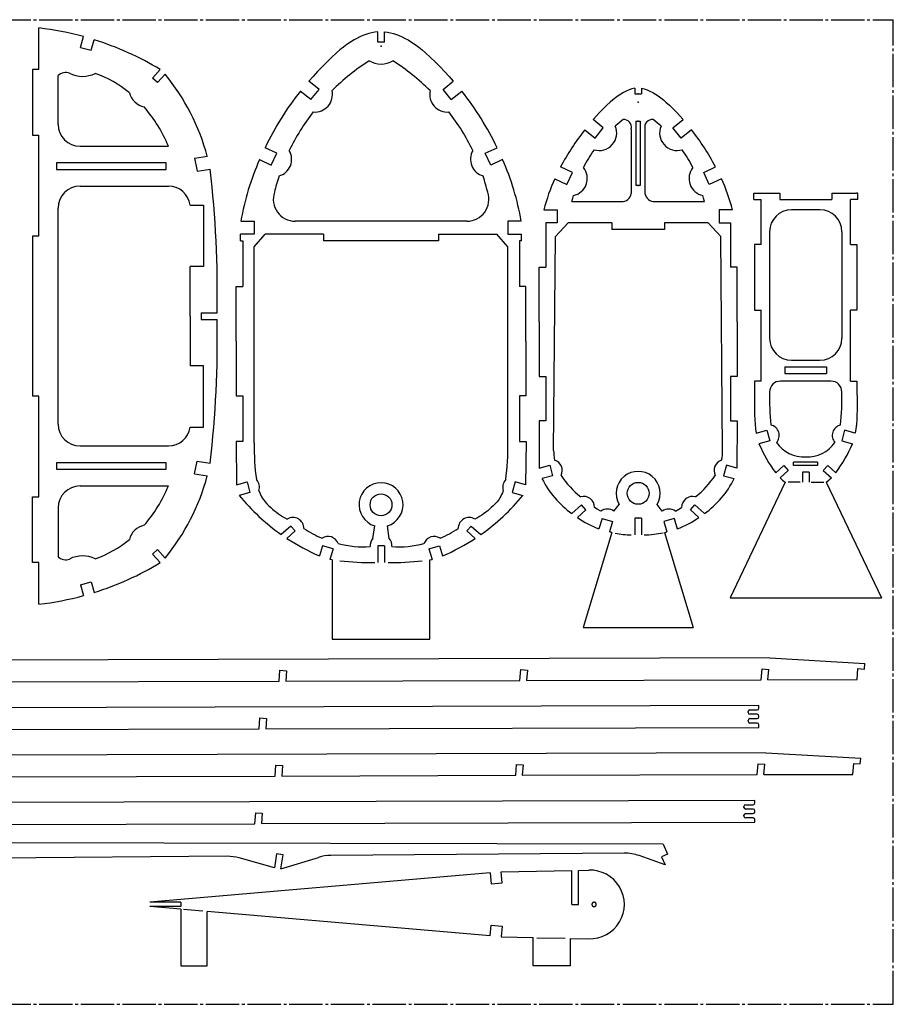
# Model space of a CAD drawing. Extents: x 4 to 1004, y 41 to 491.
# Tile 4 of 4: x 604 to 1004, y 41 to 491. Entities that reach past the tile are written whole.
import ezdxf

# ---------------------------------------------------------------- set-up
doc = ezdxf.new("R2010")
doc.units = 0
doc.header["$PDSIZE"] = -1
doc.linetypes.add('SLD-ОСЕВАЯ', pattern=[19.05, 15.24, -1.27, 1.27, -1.27])
doc.linetypes.add('SLD-СПЛОШНАЯ', pattern=[0])
doc.layers.get('0').update_dxf_attribs({"linetype": 'CONTINUOUS'})

msp = doc.modelspace()

# ---------------------------------------------------------------- linework, layer by layer
at = {"color": 7, "linetype": 'SLD-ОСЕВАЯ'}
for p, q in [((3.53, 490.66), (1003.53, 490.66)), ((1003.53, 40.66), (1003.53, 490.66)), ((3.53, 40.66), (1003.53, 40.66))]:
    msp.add_line(p, q, dxfattribs=at)
at = {"color": 7, "linetype": 'SLD-СПЛОШНАЯ'}
for p, q in [((613.04, 467.85), (613.04, 486.88)), ((632.1, 477.97), (633.43, 482.94)), ((636.96, 476.67), (638.26, 481.52)), ((767.9, 480.32), (767.9, 485.15)), ((770.9, 480.32), (770.9, 485.15)), ((632.1, 477.97), (636.96, 476.67)), ((770.9, 480.32), (767.9, 480.32)), ((613.04, 467.85), (610.04, 467.85)), ((610.04, 467.85), (610.04, 437.85)), ((621.81, 442.83), (621.81, 465.15)), ((664.98, 463.92), (668.51, 467.85)), ((667.2, 461.9), (664.98, 463.92)), ((670.73, 465.79), (667.2, 461.9)), ((741.07, 458.79), (736.4, 462.58)), ((797.73, 458.79), (802.4, 462.58)), ((885.4, 459.41), (885.4, 456.7)), ((888.4, 459.41), (888.4, 456.7)), ((737.29, 454.13), (732.5, 458)), ((737.29, 454.13), (741.07, 458.79)), ((801.51, 454.13), (797.73, 458.79)), ((801.51, 454.13), (806.3, 458)), ((885.4, 456.7), (888.4, 456.7)), ((870.99, 441.21), (866.32, 444.99)), ((867.22, 436.55), (870.99, 441.21)), ((885.9, 444.32), (887.9, 444.32)), ((885.9, 444.32), (885.9, 414.81)), ((887.9, 444.32), (887.9, 414.81)), ((902.81, 441.21), (907.48, 444.99)), ((906.59, 436.55), (902.81, 441.21)), ((610.04, 437.85), (613.04, 437.85)), ((613.04, 391.77), (613.04, 437.85)), ((862.51, 440.36), (867.22, 436.55)), ((883.79, 440.76), (883.79, 411.23)), ((890.01, 440.76), (890.01, 411.23)), ((911.29, 440.36), (906.59, 436.55)), ((631.81, 432.83), (672.22, 432.83)), ((721.83, 429.62), (716.36, 432.16)), ((816.97, 429.62), (822.44, 432.16)), ((684.07, 427.3), (690, 428.23)), ((719.23, 424.2), (721.83, 429.62)), ((819.57, 424.2), (816.97, 429.62)), ((671.11, 425.19), (621.11, 425.19)), ((621.11, 425.19), (621.11, 422.19)), ((671.11, 422.19), (671.11, 425.19)), ((684.07, 427.3), (685.31, 421.42)), ((713.83, 426.71), (719.23, 424.2)), ((824.97, 426.71), (819.57, 424.2)), ((856.93, 420.81), (851.48, 423.38)), ((916.87, 420.81), (922.32, 423.38)), ((621.11, 422.19), (671.11, 422.19)), ((685.31, 421.42), (691.23, 422.35)), ((854.38, 415.4), (856.93, 420.81)), ((919.42, 415.4), (916.87, 420.81)), ((631.81, 414.55), (672.22, 414.55)), ((848.83, 417.97), (854.38, 415.4)), ((887.9, 414.81), (885.9, 414.81)), ((924.97, 417.97), (919.42, 415.4)), ((939.76, 408.45), (939.76, 411.45)), ((939.76, 411.45), (940.37, 411.45)), ((940.37, 411.45), (951.63, 411.45)), ((951.63, 411.45), (951.63, 408.45)), ((975.37, 411.45), (975.37, 408.45)), ((975.37, 411.45), (986.63, 411.45)), ((987.24, 411.45), (986.63, 411.45)), ((987.24, 408.45), (987.24, 411.45)), ((682.12, 405.96), (688.24, 405.96)), ((688.24, 405.96), (688.24, 377.92)), ((856.62, 407.5), (879.24, 407.5)), ((894.57, 407.5), (917.18, 407.5)), ((939.76, 408.45), (940.09, 408.45)), ((940.09, 408.45), (943.09, 408.45)), ((943.09, 387.86), (943.09, 408.45)), ((951.63, 408.45), (975.37, 408.45)), ((986.91, 408.45), (983.91, 408.45)), ((983.91, 387.86), (983.91, 408.45)), ((987.24, 408.45), (986.91, 408.45)), ((621.81, 305.83), (621.81, 404.55)), ((843.81, 403.82), (849.9, 403.82)), ((849.9, 403.82), (849.9, 397.82)), ((923.9, 403.82), (923.9, 397.82)), ((929.99, 403.82), (923.9, 403.82)), ((970.02, 403.76), (956.99, 403.76)), ((705.33, 398.58), (711.46, 398.58)), ((711.46, 398.58), (711.46, 392.58)), ((808.65, 398.58), (730.15, 398.58)), ((827.34, 398.58), (827.34, 392.58)), ((833.47, 398.58), (827.34, 398.58)), ((844.67, 397.82), (844.67, 377.6)), ((849.9, 397.82), (844.67, 397.82)), ((849.09, 391.63), (854.86, 397.82)), ((874.91, 397.82), (854.86, 397.82)), ((874.91, 397.82), (874.91, 394.82)), ((918.95, 397.82), (898.89, 397.82)), ((898.89, 397.82), (898.89, 394.82)), ((924.71, 391.63), (918.95, 397.82)), ((923.9, 397.82), (929.14, 397.82)), ((929.14, 397.82), (929.14, 377.6)), ((613.04, 391.77), (610.04, 391.77)), ((610.04, 391.77), (610.04, 318.61)), ((705.16, 389.58), (705.16, 392.58)), ((711.46, 392.58), (705.16, 392.58)), ((711.46, 386.81), (716.44, 392.58)), ((743.1, 392.58), (716.44, 392.58)), ((743.1, 392.58), (743.1, 389.58)), ((795.7, 392.58), (822.36, 392.58)), ((795.7, 392.58), (795.7, 389.58)), ((827.34, 386.81), (822.36, 392.58)), ((827.34, 392.58), (833.64, 392.58)), ((833.64, 389.58), (833.64, 392.58)), ((848.28, 293.82), (849.09, 391.63)), ((898.89, 394.82), (874.91, 394.82)), ((925.52, 293.82), (924.71, 391.63)), ((946.99, 393.76), (946.99, 345.04)), ((980.02, 393.76), (980.02, 345.04)), ((705.16, 389.58), (706.16, 389.58)), ((706.16, 389.58), (706.16, 368.71)), ((795.7, 389.58), (743.1, 389.58)), ((832.64, 389.58), (832.64, 368.71)), ((833.64, 389.58), (832.64, 389.58)), ((940.09, 387.86), (940.09, 357.86)), ((943.09, 387.86), (940.09, 387.86)), ((983.91, 387.86), (986.91, 387.86)), ((986.91, 387.86), (986.91, 357.86)), ((711.46, 297.08), (711.46, 386.81)), ((827.34, 297.08), (827.34, 386.81)), ((682.22, 355.19), (682.22, 377.92)), ((688.24, 377.92), (682.22, 377.92)), ((841.67, 377.6), (844.67, 377.6)), ((841.67, 352.6), (841.67, 377.6)), ((932.14, 377.6), (929.14, 377.6)), ((932.14, 352.6), (932.14, 377.6)), ((703.16, 368.71), (706.16, 368.71)), ((703.16, 343.71), (703.16, 368.71)), ((835.64, 368.71), (832.64, 368.71)), ((835.64, 343.71), (835.64, 368.71)), ((687.19, 356.68), (694.42, 356.69)), ((687.19, 356.68), (687.19, 353.7)), ((940.09, 357.86), (943.09, 357.86)), ((943.09, 325.47), (943.09, 357.86)), ((983.91, 325.47), (983.91, 357.86)), ((986.91, 357.86), (983.91, 357.86)), ((682.22, 355.19), (682.22, 332.46)), ((687.19, 353.7), (694.42, 353.69)), ((841.67, 352.6), (841.67, 327.6)), ((932.14, 352.6), (932.14, 327.6)), ((703.16, 343.71), (703.16, 318.71)), ((835.64, 343.71), (835.64, 318.71)), ((956.99, 335.04), (970.02, 335.04)), ((688.24, 332.46), (682.22, 332.46)), ((688.24, 304.42), (688.24, 332.46)), ((953.96, 331.95), (973.04, 331.95)), ((953.96, 331.95), (953.96, 328.95)), ((953.96, 328.95), (973.04, 328.95)), ((973.04, 331.95), (973.04, 328.95)), ((841.67, 327.6), (844.67, 327.6)), ((844.67, 327.6), (844.67, 307.37)), ((932.14, 327.6), (929.14, 327.6)), ((929.14, 327.6), (929.14, 307.37)), ((943.09, 325.47), (940.09, 325.47)), ((975.02, 325.47), (951.99, 325.47)), ((983.91, 325.47), (986.91, 325.47)), ((613.04, 318.61), (610.04, 318.61)), ((613.04, 272.53), (613.04, 318.61)), ((703.16, 318.71), (706.16, 318.71)), ((706.16, 318.71), (706.16, 297.83)), ((835.64, 318.71), (832.64, 318.71)), ((832.64, 318.71), (832.64, 297.83)), ((844.67, 307.37), (841.65, 307.37)), ((841.65, 307.37), (841.72, 285.75)), ((929.14, 307.37), (932.15, 307.37)), ((932.15, 307.37), (932.08, 285.75)), ((682.12, 304.42), (688.24, 304.42)), ((940.86, 301.71), (945.71, 303.03)), ((945.71, 303.03), (947.03, 298.2)), ((981.29, 303.03), (979.98, 298.2)), ((986.14, 301.71), (981.29, 303.03)), ((706.16, 297.83), (703.15, 297.83)), ((703.15, 297.83), (703.33, 278.11)), ((832.64, 297.83), (835.65, 297.83)), ((835.65, 297.83), (835.47, 278.11)), ((947.03, 298.2), (942.14, 296.87)), ((979.98, 298.2), (984.86, 296.87)), ((631.81, 295.83), (672.22, 295.83)), ((671.11, 288.19), (621.11, 288.19)), ((621.11, 288.19), (621.11, 285.19)), ((671.11, 285.19), (671.11, 288.19)), ((684.07, 283.08), (685.31, 288.96)), ((685.31, 288.96), (691.23, 288.02)), ((968.9, 288.46), (957.91, 288.46)), ((957.91, 286.96), (957.91, 288.46)), ((968.9, 288.46), (968.9, 286.96)), ((621.11, 285.19), (671.11, 285.19)), ((841.72, 285.75), (846.54, 287.05)), ((846.54, 287.05), (847.83, 282.22)), ((927.27, 287.05), (925.97, 282.22)), ((932.08, 285.75), (927.27, 287.05)), ((949.8, 283.6), (953.45, 286.89)), ((955.46, 284.65), (951.76, 281.33)), ((953.45, 286.89), (955.46, 284.65)), ((968.9, 286.96), (957.91, 286.96)), ((965.05, 283.94), (961.95, 283.94)), ((961.95, 283.94), (961.95, 279.32)), ((965.05, 283.94), (965.05, 279.32)), ((973.56, 286.89), (971.54, 284.65)), ((971.54, 284.65), (975.24, 281.33)), ((977.2, 283.6), (973.56, 286.89)), ((684.07, 283.08), (690, 282.15)), ((703.33, 278.11), (708.18, 279.39)), ((708.18, 279.39), (709.47, 274.54)), ((830.62, 279.39), (829.33, 274.54)), ((835.47, 278.11), (830.62, 279.39)), ((847.83, 282.22), (842.96, 280.91)), ((925.97, 282.22), (930.84, 280.91)), ((954.14, 279.32), (928.92, 226.46)), ((960.9, 279.32), (955.46, 279.32)), ((966.06, 279.32), (971.82, 279.32)), ((972.86, 279.32), (998.08, 226.46)), ((631.81, 277.55), (672.22, 277.55)), ((709.47, 274.54), (704.61, 273.25)), ((829.33, 274.54), (834.19, 273.25)), ((610.04, 272.53), (613.04, 272.53)), ((610.04, 242.53), (610.04, 272.53)), ((621.81, 267.55), (621.81, 245.23)), ((856.62, 264.91), (861.01, 268.88)), ((863.01, 266.69), (859.14, 263.15)), ((863.01, 266.69), (861.01, 268.88)), ((875.86, 266), (878.23, 269.15)), ((897.94, 266), (895.57, 269.15)), ((910.79, 266.69), (912.79, 268.88)), ((910.79, 266.69), (914.66, 263.15)), ((917.18, 264.91), (912.79, 268.88)), ((870.48, 262.73), (869.01, 257.95)), ((870.48, 262.73), (875.24, 261.28)), ((875.24, 261.28), (873.8, 256.6)), ((888.4, 262.79), (885.4, 262.79)), ((885.4, 262.79), (885.4, 255.18)), ((888.4, 262.79), (888.4, 255.18)), ((903.32, 262.73), (898.57, 261.28)), ((898.57, 261.28), (900, 256.6)), ((903.32, 262.73), (904.79, 257.95)), ((728.14, 259.25), (723.8, 255.32)), ((726.33, 253.6), (730.12, 257.07)), ((730.12, 257.07), (728.14, 259.25)), ((765.71, 253.6), (766.51, 259.31)), ((773.09, 253.6), (772.29, 259.31)), ((808.68, 257.07), (810.66, 259.25)), ((812.47, 253.6), (808.68, 257.07)), ((810.66, 259.25), (815, 255.32)), ((874.91, 256.33), (861.71, 212.84)), ((898.89, 256.33), (912.09, 212.84)), ((667.2, 248.48), (664.98, 246.46)), ((670.73, 244.59), (667.2, 248.48)), ((742.7, 250.22), (741.3, 245.6)), ((747.49, 248.77), (742.7, 250.22)), ((747.49, 248.77), (746.05, 244.01)), ((770.9, 250.22), (767.9, 250.22)), ((767.9, 250.22), (767.9, 242.53)), ((770.9, 250.22), (770.9, 242.53)), ((791.31, 248.77), (796.1, 250.22)), ((791.31, 248.77), (792.75, 244.01)), ((796.1, 250.22), (797.5, 245.6)), ((664.98, 246.46), (668.51, 242.53)), ((747.09, 243.82), (746.05, 244.01)), ((747.09, 243.82), (747.09, 207.59)), ((791.71, 243.82), (792.75, 244.01)), ((791.71, 207.59), (791.71, 243.82)), ((613.04, 242.53), (610.04, 242.53)), ((613.04, 223.5), (613.04, 242.53)), ((632.1, 232.41), (636.96, 233.71)), ((632.1, 232.41), (633.43, 227.44)), ((636.96, 233.71), (638.26, 228.86)), ((928.92, 226.46), (998.08, 226.46)), ((861.71, 212.84), (912.09, 212.84)), ((747.09, 207.59), (791.71, 207.59)), ((947.07, 198.96), (306.96, 197.11)), ((947.07, 198.96), (990.49, 196.48)), ((832.82, 188.65), (833.25, 193.64)), ((833.25, 193.64), (836.26, 193.38)), ((943.17, 188.97), (943.61, 193.96)), ((943.61, 193.96), (946.61, 193.7)), ((946.2, 188.98), (946.61, 193.7)), ((986.96, 189.1), (987.31, 194.09)), ((987.31, 194.09), (990.32, 193.88)), ((990.32, 193.88), (990.49, 196.48)), ((722.84, 188.34), (723.19, 193.32)), ((723.19, 193.32), (726.18, 193.12)), ((726.18, 193.12), (725.85, 188.35)), ((836.26, 193.38), (835.84, 188.66)), ((946.2, 188.98), (986.96, 189.1)), ((528.49, 187.78), (722.84, 188.34)), ((725.85, 188.35), (832.82, 188.65)), ((835.84, 188.66), (943.17, 188.97)), ((942.13, 177.19), (315.23, 175.38)), ((942.13, 176.02), (942.13, 177.19)), ((713.63, 166.56), (714, 171.54)), ((714, 171.54), (716.99, 171.32)), ((716.99, 171.32), (716.67, 166.57)), ((937.13, 174.02), (937.13, 174.42)), ((937.93, 175.22), (941.33, 175.22)), ((941.33, 173.22), (937.93, 173.22)), ((937.93, 171.22), (941.33, 171.22)), ((942.13, 172.02), (942.13, 172.42)), ((519.59, 166), (713.63, 166.56)), ((716.67, 166.57), (942.13, 167.22)), ((937.13, 170.02), (937.13, 170.42)), ((941.33, 169.22), (937.93, 169.22)), ((942.13, 167.22), (942.13, 168.42)), ((945.2, 155.61), (305.09, 153.76)), ((945.2, 155.61), (988.62, 153.14)), ((988.45, 150.54), (988.62, 153.14)), ((720.97, 144.99), (721.32, 149.98)), ((721.32, 149.98), (724.31, 149.77)), ((724.31, 149.77), (723.98, 145)), ((830.95, 145.31), (831.38, 150.3)), ((831.38, 150.3), (834.39, 150.04)), ((834.39, 150.04), (833.97, 145.32)), ((941.3, 145.63), (941.74, 150.62)), ((941.74, 150.62), (944.74, 150.36)), ((944.33, 145.64), (944.74, 150.36)), ((985.09, 145.76), (985.44, 150.74)), ((985.44, 150.74), (988.45, 150.54)), ((526.62, 144.43), (720.97, 144.99)), ((723.98, 145), (830.95, 145.31)), ((833.97, 145.32), (941.3, 145.63)), ((944.33, 145.64), (985.09, 145.76)), ((940.26, 133.85), (313.36, 132.04)), ((935.26, 130.67), (935.26, 131.07)), ((936.06, 131.87), (939.46, 131.87)), ((940.26, 132.67), (940.26, 133.85)), ((711.76, 123.21), (712.13, 128.2)), ((712.13, 128.2), (715.12, 127.98)), ((715.12, 127.98), (714.8, 123.22)), ((935.26, 126.67), (935.26, 127.07)), ((939.46, 129.87), (936.06, 129.87)), ((936.06, 127.87), (939.46, 127.87)), ((940.26, 128.67), (940.26, 129.07)), ((517.72, 122.65), (711.76, 123.21)), ((714.8, 123.22), (940.26, 123.87)), ((939.46, 125.87), (936.06, 125.87)), ((940.26, 123.87), (940.26, 125.07)), ((898.3, 113.89), (523.59, 114.61)), ((898.3, 113.89), (900.33, 109.33)), ((699, 108.3), (534.1, 106.98)), ((721.65, 109.42), (720.65, 103.07)), ((724.62, 108.95), (721.65, 109.42)), ((723.61, 102.61), (724.62, 108.95)), ((880.54, 109.75), (746.46, 108.68)), ((899.22, 104.45), (887.32, 108.62)), ((900.33, 109.33), (897.59, 108.1)), ((897.59, 108.1), (899.22, 104.45)), ((720.65, 103.07), (704.52, 107.57)), ((723.61, 102.61), (740.82, 107.82)), ((819.3, 100.72), (663.76, 87.31)), ((819.3, 100.72), (819.75, 95.78)), ((824.29, 101.18), (856.62, 101.82)), ((824.74, 96.24), (824.29, 101.18)), ((856.62, 86.31), (856.62, 101.82)), ((859.62, 101.88), (864.33, 101.97)), ((859.62, 86.31), (859.62, 101.88)), ((819.75, 95.78), (824.74, 96.24)), ((677.93, 87.31), (663.76, 87.31)), ((677.93, 87.31), (677.93, 85.3)), ((856.62, 86.31), (859.62, 86.31)), ((677.93, 85.3), (663.76, 85.3)), ((677.93, 84.08), (663.76, 85.3)), ((677.93, 84.08), (677.93, 58.31)), ((688, 83.21), (679.04, 83.99)), ((819.3, 71.89), (689.93, 83.05)), ((689.93, 58.31), (689.93, 83.05)), ((819.3, 71.89), (819.75, 76.83)), ((819.75, 76.83), (824.74, 76.37)), ((824.74, 76.37), (824.29, 71.44)), ((824.29, 71.44), (838.97, 71.14)), ((838.97, 58.31), (838.97, 71.14)), ((840.62, 71.11), (853.56, 70.85)), ((855.8, 70.81), (855.8, 58.31)), ((855.8, 70.81), (864.33, 70.64)), ((677.93, 58.31), (689.93, 58.31)), ((855.8, 58.31), (838.97, 58.31))]:
    msp.add_line(p, q, dxfattribs=at)
for points in [[(767.9, 485.15), (766.51, 484.98), (765.14, 484.72), (763.77, 484.37), (762.4, 483.93), (761.05, 483.4), (759.71, 482.8), (758.38, 482.13), (757.06, 481.39), (755.42, 480.37), (753.8, 479.26), (752.2, 478.07), (750.62, 476.81), (749.06, 475.49), (746.79, 473.44), (744.58, 471.3), (742.43, 469.12), (740.35, 466.91), (738.34, 464.72), (736.4, 462.58)], [(770.9, 485.15), (772.29, 484.98), (773.66, 484.72), (775.03, 484.37), (776.4, 483.93), (777.75, 483.4), (779.09, 482.8), (780.42, 482.13), (781.74, 481.39), (783.38, 480.37), (785, 479.26), (786.6, 478.07), (788.18, 476.81), (789.74, 475.49), (792.01, 473.44), (794.22, 471.3), (796.37, 469.12), (798.45, 466.91), (800.46, 464.72), (802.4, 462.58)], [(885.4, 459.41), (884.08, 459.04), (882.77, 458.57), (881.48, 457.99), (880.21, 457.34), (878.95, 456.6), (877.73, 455.8), (876.53, 454.93), (875.34, 454), (874.17, 453.02), (872.53, 451.54), (870.92, 449.97), (869.35, 448.35), (867.82, 446.68), (866.32, 444.99)], [(888.4, 459.41), (889.73, 459.04), (891.03, 458.57), (892.32, 457.99), (893.59, 457.34), (894.85, 456.6), (896.07, 455.8), (897.27, 454.93), (898.46, 454), (899.63, 453.02), (901.27, 451.54), (902.88, 449.97), (904.45, 448.35), (905.98, 446.68), (907.48, 444.99)], [(856.62, 407.5), (857.02, 409.06), (857.34, 410.28)], [(917.18, 407.5), (916.79, 409.06), (916.46, 410.28)], [(940.09, 325.47), (940.1, 322.93), (940.08, 320.31), (940.05, 317.63), (940.03, 314.92), (940.05, 312.18), (940.1, 310.04), (940.2, 307.91), (940.35, 305.81), (940.57, 303.74), (940.86, 301.71)], [(986.91, 325.47), (986.91, 322.93), (986.93, 320.31), (986.96, 317.63), (986.97, 314.92), (986.95, 312.18), (986.9, 310.04), (986.8, 307.91), (986.65, 305.81), (986.43, 303.74), (986.14, 301.71)], [(713.58, 275.43), (713.92, 274.49), (714.28, 273.64), (714.66, 272.87), (715.06, 272.17), (715.48, 271.52), (715.91, 270.93), (716.36, 270.38), (717.23, 269.44), (718.14, 268.55), (719.09, 267.65), (719.85, 266.96), (720.66, 266.25), (721.55, 265.52), (722.55, 264.79), (723.41, 264.21), (724.35, 263.62), (725.39, 263.02), (726.53, 262.43)], [(825.22, 275.43), (824.88, 274.49), (824.52, 273.64), (824.14, 272.87), (823.74, 272.17), (823.32, 271.52), (822.89, 270.93), (822.44, 270.38), (821.57, 269.44), (820.66, 268.55), (819.71, 267.65), (818.95, 266.96), (818.14, 266.25), (817.24, 265.52), (816.25, 264.79), (815.39, 264.21), (814.45, 263.62), (813.41, 263.02), (812.27, 262.43)], [(869.85, 266), (868.25, 266.97), (867.01, 267.79)], [(903.95, 266), (905.55, 266.97), (906.79, 267.79)], [(874.91, 256.33), (874.29, 256.48), (873.8, 256.6)], [(898.89, 256.33), (899.51, 256.48), (900, 256.6)]]:
    msp.add_lwpolyline(points, dxfattribs=at)
msp.add_lwpolyline([(865.82, 86.01), (865.83, 85.98), (865.84, 85.95), (865.85, 85.92), (865.86, 85.89), (865.87, 85.87), (865.89, 85.84), (865.9, 85.81), (865.92, 85.78), (865.94, 85.76), (865.96, 85.73), (865.97, 85.7), (865.99, 85.68), (866.01, 85.65), (866.03, 85.63), (866.06, 85.61), (866.08, 85.59), (866.1, 85.56), (866.13, 85.54), (866.15, 85.52), (866.18, 85.5), (866.2, 85.48), (866.23, 85.47), (866.25, 85.45), (866.28, 85.43), (866.31, 85.42), (866.34, 85.4), (866.37, 85.39), (866.4, 85.38), (866.43, 85.37), (866.46, 85.36), (866.49, 85.35), (866.52, 85.34), (866.55, 85.33), (866.58, 85.32), (866.61, 85.32), (866.64, 85.31), (866.67, 85.31), (866.7, 85.31), (866.74, 85.31), (866.77, 85.31), (866.8, 85.31), (866.83, 85.31), (866.86, 85.31), (866.89, 85.31), (866.93, 85.32), (866.96, 85.32), (866.99, 85.33), (867.02, 85.34), (867.05, 85.34), (867.08, 85.35), (867.11, 85.36), (867.14, 85.38), (867.17, 85.39), (867.2, 85.4), (867.23, 85.41), (867.26, 85.43), (867.28, 85.45), (867.31, 85.46), (867.34, 85.48), (867.36, 85.5), (867.39, 85.52), (867.41, 85.54), (867.44, 85.56), (867.46, 85.58), (867.48, 85.6), (867.5, 85.62), (867.53, 85.65), (867.55, 85.67), (867.57, 85.7), (867.59, 85.72), (867.6, 85.75), (867.62, 85.77), (867.64, 85.8), (867.65, 85.83), (867.67, 85.86), (867.68, 85.89), (867.69, 85.91), (867.71, 85.94), (867.72, 85.97), (867.73, 86), (867.74, 86.03), (867.74, 86.07), (867.75, 86.1), (867.76, 86.13), (867.76, 86.16), (867.77, 86.19), (867.77, 86.22), (867.77, 86.25), (867.77, 86.29), (867.77, 86.32), (867.77, 86.35), (867.77, 86.38), (867.77, 86.41), (867.76, 86.44), (867.76, 86.47), (867.75, 86.51), (867.75, 86.54), (867.74, 86.57), (867.73, 86.6), (867.72, 86.63), (867.71, 86.66), (867.7, 86.69), (867.69, 86.72), (867.67, 86.75), (867.66, 86.77), (867.64, 86.8), (867.63, 86.83), (867.61, 86.86), (867.59, 86.88), (867.57, 86.91), (867.55, 86.93), (867.53, 86.96), (867.51, 86.98), (867.49, 87), (867.47, 87.03), (867.44, 87.05), (867.42, 87.07), (867.4, 87.09), (867.37, 87.11), (867.34, 87.13), (867.32, 87.14), (867.29, 87.16), (867.26, 87.18), (867.24, 87.19), (867.21, 87.21), (867.18, 87.22), (867.15, 87.23), (867.12, 87.24), (867.09, 87.25), (867.06, 87.26), (867.03, 87.27), (867, 87.28), (866.97, 87.29), (866.94, 87.29), (866.9, 87.3), (866.87, 87.3), (866.84, 87.3), (866.81, 87.3), (866.78, 87.31), (866.75, 87.31), (866.71, 87.3), (866.68, 87.3), (866.65, 87.3), (866.62, 87.29), (866.59, 87.29), (866.56, 87.28), (866.53, 87.27), (866.5, 87.27), (866.47, 87.26), (866.44, 87.25), (866.41, 87.24), (866.38, 87.22), (866.35, 87.21), (866.32, 87.2), (866.29, 87.18), (866.26, 87.17), (866.24, 87.15), (866.21, 87.13), (866.18, 87.11), (866.16, 87.09), (866.13, 87.07), (866.11, 87.05), (866.09, 87.03), (866.06, 87.01), (866.04, 86.99), (866.02, 86.96), (866, 86.94), (865.98, 86.92), (865.96, 86.89), (865.94, 86.86), (865.93, 86.84), (865.91, 86.81), (865.89, 86.78), (865.88, 86.75), (865.86, 86.73), (865.85, 86.7), (865.84, 86.67), (865.83, 86.64), (865.82, 86.61), (865.81, 86.58), (865.8, 86.55), (865.79, 86.52), (865.79, 86.48), (865.78, 86.45), (865.78, 86.42), (865.78, 86.39), (865.77, 86.36), (865.77, 86.33), (865.77, 86.29), (865.77, 86.26), (865.78, 86.23), (865.78, 86.2), (865.78, 86.17), (865.79, 86.14), (865.79, 86.11), (865.8, 86.07), (865.81, 86.04)], close=True, dxfattribs=at)
for centre in [(886.9, 274.2), (769.4, 268.96)]:
    msp.add_circle(centre, 5, dxfattribs=at)
for centre, radius, start, end in [((597.09, 349.59), 138.21, 74.7568, 83.3737), ((596.31, 348.37), 139.6, 58.8557, 72.5136), ((818.27, 386.98), 100.79, 122.588, 135.0176), ((769.4, 480.65), 10.29, 238.2304, 301.7696), ((720.53, 386.98), 100.79, 44.9824, 57.412), ((625.28, 461.44), 5.09, 69.9736, 133.0401), ((632.97, 477.74), 12.97, 242.7064, 296.5183), ((619.75, 414.37), 55.15, 51.0981, 69.8341), ((591.8, 401.58), 101.75, 15.1865, 39.1291), ((662.91, 459.39), 8.78, 193.8819, 258.2524), ((840.31, 372.71), 137.46, 141.6532, 154.3756), ((739.18, 456.46), 8, 264.4188, 12.8095), ((799.62, 456.46), 8, 167.1905, 275.5812), ((698.49, 372.71), 137.46, 25.6244, 38.3468), ((609.8, 406.66), 67.69, 22.7443, 40.6968), ((817, 387.51), 99.49, 142.1945, 154.1524), ((721.8, 387.51), 99.49, 25.8476, 37.8055), ((631.81, 442.83), 10, 180, 270), ((869.1, 438.88), 8, 253.1721, 23.3064), ((900.95, 415.86), 35.86, 125.6805, 133.0965), ((880.42, 441.55), 3.46, 346.7232, 96.4842), ((893.38, 441.55), 3.46, 83.5158, 193.2768), ((872.85, 415.86), 35.86, 46.9035, 54.3195), ((904.7, 438.88), 8, 156.6936, 286.8279), ((951.84, 370.24), 113.56, 141.868, 152.099), ((821.96, 370.24), 113.56, 27.901, 38.132), ((720.53, 426.91), 8, 286.1898, 29.8321), ((818.27, 426.91), 8, 150.1679, 253.8102), ((906.54, 401.98), 49.35, 143.6633, 154.6952), ((867.26, 401.98), 49.35, 25.3048, 36.3367), ((824.89, 377.81), 121.35, 156.2344, 170.1421), ((713.91, 377.81), 121.35, 9.8579, 23.7656), ((855.66, 418.1), 8, 282.1616, 38.3974), ((918.15, 418.1), 8, 141.6026, 257.8384), ((239.79, 367.52), 454.76, 358.635, 6.9253), ((808.63, 391.13), 90.35, 161.8845, 166.7946), ((730.17, 391.13), 90.35, 13.2054, 18.1155), ((631.81, 404.55), 10, 90, 180), ((672.22, 404.55), 10, 8.0854, 90), ((925.55, 382.79), 84.4, 155.3687, 165.5704), ((848.25, 382.79), 84.4, 14.4296, 24.6313), ((730.15, 408.58), 10, 161.3948, 270), ((808.65, 408.58), 10, 270, 18.6052), ((879.33, 412.02), 4.52, 268.7575, 349.9765), ((894.47, 412.02), 4.52, 190.0235, 271.2425), ((956.99, 393.76), 10, 90, 180), ((970.02, 393.76), 10, 0, 90), ((239.79, 342.86), 454.76, 353.0747, 1.365), ((956.99, 345.04), 10, 180, 270), ((970.02, 345.04), 10, 270, 0), ((951.99, 320.47), 5, 90, 179.806), ((975.02, 320.47), 5, 0.194, 90), ((1074.31, 318.21), 127.35, 178.9758, 185.7444), ((852.69, 318.21), 127.35, 354.2556, 1.0242), ((631.81, 305.83), 10, 180, 270), ((672.22, 305.83), 10, 270, 351.9146), ((946.37, 300.61), 5, 319.341, 75.6912), ((980.63, 300.61), 5, 104.3088, 220.659), ((819.68, 294.93), 108.24, 178.8647, 187.6899), ((719.12, 294.93), 108.24, 352.3101, 1.1353), ((962.74, 306.26), 15.41, 215.2893, 272.8331), ((964.26, 306.26), 15.41, 267.1669, 324.7107), ((868.21, 293.63), 19.93, 179.4678, 192.3), ((905.59, 293.63), 19.93, 347.7, 0.5322), ((1000.19, 321.53), 63.07, 203.0169, 216.9692), ((926.81, 321.53), 63.07, 323.0308, 336.9831), ((847.19, 284.64), 5, 333.3985, 71.8881), ((926.62, 284.64), 5, 108.1119, 206.6015), ((886.9, 274.2), 10.03, 329.7798, 210.2202), ((591.8, 308.8), 101.75, 320.8709, 344.8135), ((708.82, 276.97), 5, 342.0364, 44.1213), ((769.4, 268.96), 10.07, 286.6983, 253.3017), ((829.98, 276.97), 5, 135.8787, 197.9636), ((882.84, 301.12), 44.71, 206.8772, 234.0894), ((886.74, 305.7), 42.12, 213.5893, 231.7892), ((887.06, 305.7), 42.12, 308.2108, 326.4107), ((890.96, 301.12), 44.71, 305.9106, 333.1228), ((964.98, 294.61), 18.74, 225.1117, 234.6411), ((962.02, 294.61), 18.74, 305.3589, 314.8883), ((631.81, 267.55), 10, 90, 180), ((609.8, 303.72), 67.69, 319.3032, 337.2557), ((779.15, 333.76), 96.01, 219.0682, 234.7934), ((759.65, 333.76), 96.01, 305.2066, 320.9318), ((862.01, 267.78), 5, 0.0345, 105.3541), ((911.79, 267.78), 5, 74.6459, 179.9655), ((872.86, 262), 5, 53.0635, 126.9365), ((900.94, 262), 5, 53.0635, 126.9365), ((729.13, 258.16), 5, 359.0736, 121.3684), ((809.67, 258.16), 5, 58.6316, 180.9264), ((887.21, 304.48), 49.97, 235.8181, 248.6396), ((886.59, 304.48), 49.97, 291.3604, 304.1819), ((662.91, 250.99), 8.78, 101.7476, 166.1181), ((763.58, 303.99), 54.55, 237.3192, 247.1632), ((775.21, 303.99), 54.55, 292.8368, 302.6808), ((619.75, 296.01), 55.15, 290.1659, 308.9019), ((778.95, 334.1), 96.17, 236.8319, 246.9535), ((745.1, 249.5), 5, 20.379, 122.4536), ((769.4, 250.22), 5, 137.5308, 184.4023), ((769.4, 250.22), 5, 355.5977, 42.4692), ((793.7, 249.5), 5, 57.5464, 159.621), ((759.85, 334.1), 96.17, 293.0465, 303.1681), ((884.94, 299.62), 44.44, 258.9886, 268.5162), ((888.86, 299.64), 44.46, 271.0697, 282.254), ((761.47, 296.22), 46.48, 255.4407, 273.6373), ((777.33, 296.22), 46.48, 266.3627, 284.5593), ((625.28, 248.94), 5.09, 226.9599, 290.0264), ((632.97, 232.64), 12.97, 63.4817, 117.2936), ((765.89, 379.67), 137.15, 263.5879, 270.2582), ((772.93, 379.46), 136.95, 269.8673, 276.4153), ((596.31, 362.01), 139.6, 287.4864, 301.1443), ((597.09, 360.79), 138.21, 276.6263, 285.2432), ((941.33, 176.02), 0.8, 270, 0), ((937.93, 174.42), 0.8, 90, 180), ((937.93, 174.02), 0.8, 180, 270), ((937.93, 170.42), 0.8, 90, 180), ((941.33, 172.42), 0.8, 360, 90), ((941.33, 172.02), 0.8, 270, 0), ((937.93, 170.02), 0.8, 180, 270), ((941.33, 168.42), 0.8, 0, 90), ((936.06, 131.07), 0.8, 90, 180), ((936.06, 130.67), 0.8, 180, 270), ((939.46, 132.67), 0.8, 270, 0), ((936.06, 127.07), 0.8, 90, 180), ((936.06, 126.67), 0.8, 180, 270), ((939.46, 129.07), 0.8, 0, 90), ((939.46, 128.67), 0.8, 270, 0), ((939.46, 125.07), 0.8, 0, 90), ((699.16, 88.3), 20, 74.4413, 90.4586), ((746.62, 88.68), 20, 90.4586, 106.8531), ((880.7, 89.75), 20, 70.6744, 90.4586), ((864.92, 86.31), 15.68, 267.8224, 92.1776)]:
    msp.add_arc(centre, radius, start, end, dxfattribs=at)
for p in [(769.4, 478.5), (886.9, 456.7), (886.9, 452.93), (886.9, 444.32), (886.9, 414.81), (886.9, 262.79)]:
    msp.add_point(p, dxfattribs=at)

doc.saveas('drawing.dxf')
